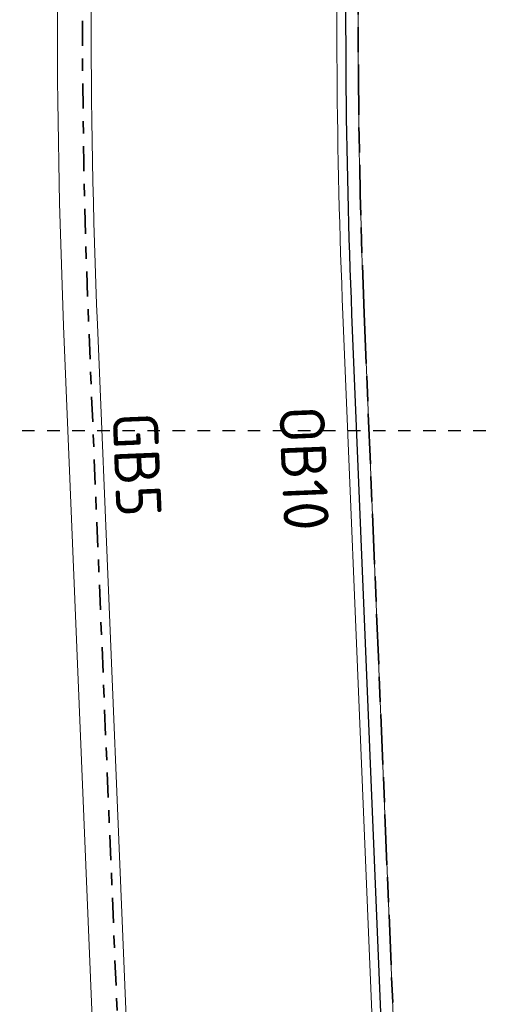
# Model space of a CAD drawing. Header units: metres. Extents: x 133 to 690, y 59 to 257.
# Tile 68 of 84: x 605.73 to 609.46, y 111.48 to 119.33. Entities that reach past the tile are written whole.
import ezdxf

# ---------------------------------------------------------------- set-up
doc = ezdxf.new("R2010")
doc.units = ezdxf.units.M
doc.header["$LTSCALE"] = 0.05
for name, pattern in [('VH-GELEIDEBAND_50X200', [8, 4, -2, 0, -2]), ('VH-OPSLUITBAND_100X200', [16, 8, -2, 4, -2]), ('XX-DASHED', [2, 1, -1])]:
    doc.linetypes.add(name, pattern=pattern)
for name, color, linetype, lineweight in [('N-WE-GR-HAAG-G', 253, 'GR-HAAG1', 9), ('N-WE-VH-KANTOPSLUITING-T18', 10, 'Continuous', 18), ('N-WE-VH-KANTOPSLUITING_GELEIDEBAND_50X200-G', 20, 'VH-GELEIDEBAND_50X200', 35), ('N-WE-VH-KANTOPSLUITING_OPSLUITBAND_100X200-G', 150, 'VH-OPSLUITBAND_100X200', 35), ('N-WE-VH-KANTOPSLUITING_VOORKANTBAND_OB_100x200-G', 2, 'Continuous', 25), ('N-WE-VH-KANTVERHARDING_STREKLAAG-G', 253, 'Continuous', 18), ('N-WE-VH-VERHARDING_BETONPLATEN-G', 10, 'Continuous', 13), ('N-XX-AL-VERWIJZING-G', 7, 'Continuous', 13)]:
    doc.layers.add(name, color=color, linetype=linetype, lineweight=lineweight)
doc.styles.add('NLCS-ISO-M200-T18', font='NLCS-ISO.ttf', dxfattribs={"height": 0.36})
doc.styles.add('ROMANS', font='romans.shx')
doc.linetypes.add('GR-HAAG1', pattern='A,6,[176,NLCS.SHX,S=0.125,R=0,X=0,Y=0],-2', length=8)

# ---------------------------------------------------------------- blocks, each defined once
blk = doc.blocks.new('*U131')
at = {"layer": 'N-XX-AL-VERWIJZING-G', "linetype": 'XX-DASHED', "lineweight": 30}
blk.add_lwpolyline([(25.8848, 0), (26.5776, 1.2), (26.5776, 0), (0, 0), (0, 1.2), (0.6928, 0), (0.6928, 0)], dxfattribs=at)
at = {"layer": 'N-XX-AL-VERWIJZING-G', "style": 'ROMANS'}
blk.add_attdef('NUMMER', (-2.236, 2.3722), '', height=0.5, rotation=359.9829, dxfattribs=at)

msp = doc.modelspace()

# ---------------------------------------------------------------- linework, layer by layer
at = {"layer": 'N-WE-GR-HAAG-G'}
msp.add_lwpolyline([(626.8677, 106.9426), (608.8972, 106.9426), (608.4814, 116.9856, -0.033968), (608.6825, 124.5626, 0.033968)], format="xyb", dxfattribs=at)
at = {"layer": 'N-WE-VH-KANTOPSLUITING_GELEIDEBAND_50X200-G', "flags": 128}
msp.add_lwpolyline([(606.7873, 127.2948, 0.044933), (606.2833, 116.8946), (606.7487, 105.6532)], format="xyb", dxfattribs=at)
at = {"layer": 'N-WE-VH-KANTOPSLUITING_OPSLUITBAND_100X200-G'}
msp.add_lwpolyline([(614.4178, 124.5626), (608.6825, 124.5626, 0.033968), (608.4814, 116.9856), (608.9506, 105.6532)], format="xyb", dxfattribs=at)
at = {"layer": 'N-WE-VH-KANTOPSLUITING_VOORKANTBAND_OB_100x200-G', "flags": 128}
msp.add_lwpolyline([(614.4178, 124.6626), (608.5916, 124.6626, 0.034375), (608.3815, 116.9814), (608.8505, 105.6532)], format="xyb", dxfattribs=at)
at = {"layer": 'N-WE-VH-KANTVERHARDING_STREKLAAG-G', "ltscale": 0.1, "flags": 128}
for points in [[(606.8188, 105.6532), (606.3532, 116.8975, -0.044975), (606.858, 127.2948, -0.044975)], [(614.6478, 127.2948), (614.6478, 124.7326), (608.528, 124.7326, 0.034659), (608.3116, 116.9785), (608.7805, 105.6532)]]:
    msp.add_lwpolyline(points, format="xyb", dxfattribs=at)
at = {"layer": 'N-WE-VH-VERHARDING_BETONPLATEN-G', "flags": 128}
msp.add_lwpolyline([(606.5854, 127.2948, 0.044813), (606.0835, 116.8863), (606.5486, 105.6532)], format="xyb", dxfattribs=at)

# ---------------------------------------------------------------- block references
at = {"layer": 'N-XX-AL-VERWIJZING-G'}
msp.add_blockref('*U131', (601.2744, 116.0491), dxfattribs=at)

# ---------------------------------------------------------------- texts
at = {"layer": 'N-WE-VH-KANTOPSLUITING-T18', "char_height": 0.36, "attachment_point": 1, "rotation": 272.37094, "style": 'NLCS-ISO-M200-T18'}
for s, insert in [('GB5 ', (606.8322, 116.2048)), ('OB10', (608.1613, 116.2562))]:
    msp.add_mtext(s, dxfattribs=dict(at, insert=insert))

doc.saveas('drawing.dxf')
